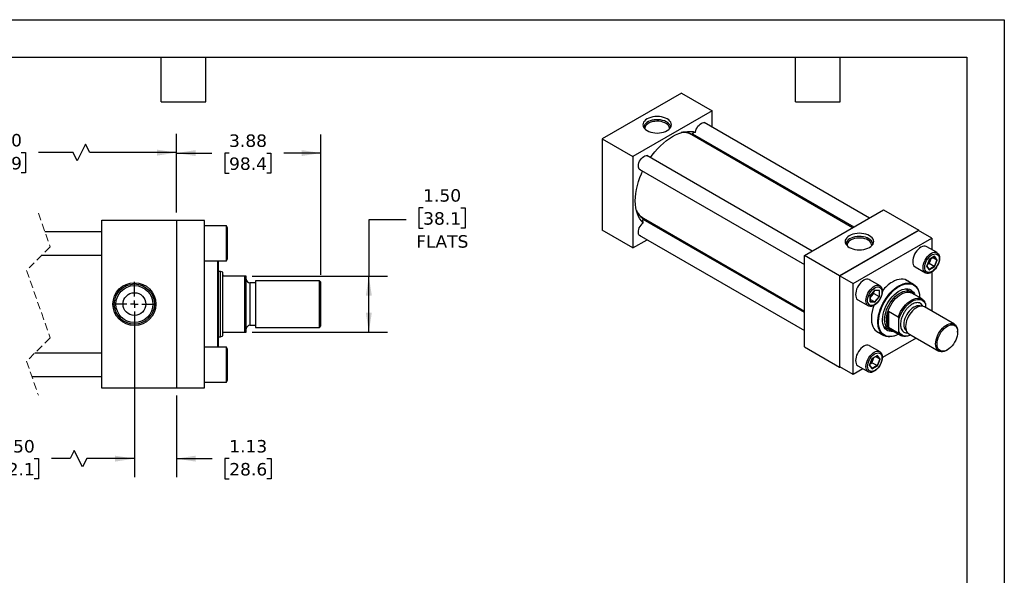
# Model space of a CAD drawing. Header units: inches. Extents: x 0 to 44, y 0 to 34.
# Tile 3 of 3: x 17.6 to 44, y 19.1 to 34. Entities that reach past the tile are written whole.
import ezdxf

# ---------------------------------------------------------------- set-up
doc = ezdxf.new("R2010")
doc.units = ezdxf.units.IN
doc.header["$LTSCALE"] = 4
doc.header["$MEASUREMENT"] = 0
for name, pattern in [('SLD-Center', [0.75, 0.6, -0.05, 0.05, -0.05]), ('SLD-Dashed', [0.075, 0.05, -0.025]), ('SLD-Solid', [0])]:
    doc.linetypes.add(name, pattern=pattern)
doc.layers.add('CENTER', color=40, linetype='SLD-Center')
doc.layers.add('DIMENSIONS', color=140, linetype='SLD-Solid', lineweight=25)
doc.layers.add('TEXT', color=140, linetype='SLD-Solid', lineweight=25)
doc.styles.add('SLDTEXTSTYLE0', font='VERDANA.TTF')
doc.dimstyles.new('SLDDIMSTYLE0', dxfattribs={"dimtxt": 0.339844, "dimasz": 0.52, "dimexe": 0, "dimexo": 0.0625, "dimgap": 0.084961, "dimtad": 0, "dimtih": 1, "dimtoh": 1, "dimrnd": 1e-09, "dimzin": 12, "dimdsep": 46, "dimtxsty": 'SLDTEXTSTYLE0', "dimsah": 1, "dimcen": 0.09, "dimadec": 0, "dimazin": 3, "dimtfac": 1, "dimtofl": 0, "dimtmove": 0, "dimatfit": 3, "dimfxl": 0, "dimfrac": 2, "dimtolj": 1, "dimtzin": 12, "dimarcsym": 0})
doc.dimstyles.new('SLDDIMSTYLE1', dxfattribs={"dimtxt": 0.339844, "dimasz": 0.52, "dimexe": 0, "dimexo": 0.0625, "dimgap": 0.084961, "dimtad": 0, "dimtih": 1, "dimtoh": 1, "dimrnd": 1e-09, "dimzin": 12, "dimdsep": 46, "dimtxsty": 'SLDTEXTSTYLE0', "dimsah": 1, "dimcen": 0.09, "dimadec": 0, "dimazin": 3, "dimtfac": 1, "dimtmove": 0, "dimatfit": 0, "dimfxl": 0, "dimfrac": 2, "dimtolj": 1, "dimtzin": 12, "dimarcsym": 0})
doc.dimstyles.new('SLDDIMSTYLE3', dxfattribs={"dimtxt": 0.339844, "dimasz": 0.52, "dimexe": 0, "dimexo": 0.0625, "dimgap": 0.084961, "dimtad": 0, "dimtih": 1, "dimtoh": 1, "dimrnd": 1e-09, "dimzin": 4, "dimdsep": 46, "dimtxsty": 'SLDTEXTSTYLE0', "dimsah": 1, "dimcen": 0.09, "dimadec": 0, "dimazin": 1, "dimtfac": 1, "dimtofl": 0, "dimtmove": 0, "dimatfit": 3, "dimfxl": 0, "dimfrac": 2, "dimtolj": 1, "dimtzin": 12, "dimarcsym": 0})

# ---------------------------------------------------------------- blocks, each defined once
blk = doc.blocks.new('_D_12')
at = {"layer": 'DIMENSIONS'}
for p, q in [((13.84, 26.179), (13.84, 21.737)), ((20.683, 26.179), (20.683, 21.737)), ((19.073, 22.459), (18.962, 22.237)), ((19.296, 22.014), (19.073, 22.459)), ((13.84, 22.237), (16.243, 22.237)), ((16.704, 22.237), (16.59, 22.237)), ((16.59, 22.237), (16.59, 21.696)), ((17.997, 22.237), (18.111, 22.237)), ((18.111, 22.237), (18.111, 21.696)), ((18.962, 22.237), (18.457, 22.237)), ((19.407, 22.237), (19.296, 22.014)), ((20.683, 22.237), (19.407, 22.237)), ((16.59, 21.696), (16.704, 21.696)), ((18.111, 21.696), (17.997, 21.696))]:
    blk.add_line(p, q, dxfattribs=at)
for points in [[(13.84, 22.237), (14.36, 22.157), (14.36, 22.317)], [(20.683, 22.237), (20.163, 22.317), (20.163, 22.157)]]:
    blk.add_solid(points, dxfattribs=at)
at = {"layer": 'DIMENSIONS', "char_height": 0.3333, "attachment_point": 1, "style": 'SLDTEXTSTYLE0'}
for s, insert in [('11.50', (16.704, 22.736)), ('292.1', (16.704, 22.12))]:
    blk.add_mtext(s, dxfattribs=dict(at, insert=insert))
blk = doc.blocks.new('_D_13')
at = {"layer": 'DIMENSIONS'}
for p, q in [((20.683, 26.179), (20.683, 21.737)), ((21.808, 23.929), (21.808, 21.737)), ((20.683, 22.237), (19.683, 22.237)), ((21.808, 22.237), (22.765, 22.237)), ((23.225, 22.237), (23.111, 22.237)), ((23.111, 22.237), (23.111, 21.696)), ((24.235, 22.237), (24.349, 22.237)), ((24.349, 22.237), (24.349, 21.696)), ((23.111, 21.696), (23.225, 21.696)), ((24.349, 21.696), (24.235, 21.696))]:
    blk.add_line(p, q, dxfattribs=at)
for points in [[(20.683, 22.237), (20.163, 22.317), (20.163, 22.157)], [(21.808, 22.237), (22.328, 22.157), (22.328, 22.317)]]:
    blk.add_solid(points, dxfattribs=at)
at = {"layer": 'DIMENSIONS', "char_height": 0.3333, "attachment_point": 1, "style": 'SLDTEXTSTYLE0'}
for s, insert in [('1.13', (23.225, 22.736)), ('28.6', (23.225, 22.12))]:
    blk.add_mtext(s, dxfattribs=dict(at, insert=insert))
blk = doc.blocks.new('_D_14')
at = {"layer": 'DIMENSIONS'}
for p, q in [((12.965, 28.829), (12.965, 30.938)), ((21.808, 28.829), (21.808, 30.938)), ((19.375, 30.661), (19.153, 30.216)), ((19.486, 30.438), (19.375, 30.661)), ((12.965, 30.438), (15.899, 30.438)), ((16.36, 30.438), (16.246, 30.438)), ((16.246, 30.438), (16.246, 29.898)), ((17.652, 30.438), (17.767, 30.438)), ((17.767, 30.438), (17.767, 29.898)), ((19.042, 30.438), (18.113, 30.438)), ((19.153, 30.216), (19.042, 30.438)), ((21.808, 30.438), (19.486, 30.438)), ((16.246, 29.898), (16.36, 29.898)), ((17.767, 29.898), (17.652, 29.898))]:
    blk.add_line(p, q, dxfattribs=at)
for points in [[(12.965, 30.438), (13.485, 30.358), (13.485, 30.518)], [(21.808, 30.438), (21.288, 30.518), (21.288, 30.358)]]:
    blk.add_solid(points, dxfattribs=at)
at = {"layer": 'DIMENSIONS', "char_height": 0.3333, "attachment_point": 1, "style": 'SLDTEXTSTYLE0'}
for s, insert in [('13.50', (16.36, 30.938)), ('342.9', (16.36, 30.322))]:
    blk.add_mtext(s, dxfattribs=dict(at, insert=insert))
blk = doc.blocks.new('_D_15')
at = {"layer": 'DIMENSIONS'}
for p, q in [((21.808, 28.829), (21.808, 30.926)), ((25.683, 27.164), (25.683, 30.926)), ((21.808, 30.426), (22.76, 30.426)), ((23.22, 30.426), (23.106, 30.426)), ((23.106, 30.426), (23.106, 29.885)), ((24.23, 30.426), (24.344, 30.426)), ((24.344, 30.426), (24.344, 29.885)), ((25.683, 30.426), (24.691, 30.426)), ((23.106, 29.885), (23.22, 29.885)), ((24.344, 29.885), (24.23, 29.885))]:
    blk.add_line(p, q, dxfattribs=at)
for points in [[(21.808, 30.426), (22.328, 30.346), (22.328, 30.506)], [(25.683, 30.426), (25.163, 30.506), (25.163, 30.346)]]:
    blk.add_solid(points, dxfattribs=at)
at = {"layer": 'DIMENSIONS', "char_height": 0.3333, "attachment_point": 1, "style": 'SLDTEXTSTYLE0'}
for s, insert in [('3.88', (23.22, 30.925)), ('98.4', (23.22, 30.309))]:
    blk.add_mtext(s, dxfattribs=dict(at, insert=insert))
blk = doc.blocks.new('_D_16')
at = {"layer": 'DIMENSIONS'}
for p, q in [((28.423, 28.958), (28.309, 28.958)), ((28.309, 28.958), (28.309, 28.418)), ((29.433, 28.958), (29.547, 28.958)), ((29.547, 28.958), (29.547, 28.418)), ((27.967, 28.64), (26.967, 28.64)), ((26.967, 28.64), (26.967, 27.129)), ((28.309, 28.418), (28.423, 28.418)), ((29.547, 28.418), (29.433, 28.418)), ((23.843, 27.129), (27.467, 27.129)), ((26.967, 25.629), (26.967, 27.129)), ((23.843, 25.629), (27.467, 25.629))]:
    blk.add_line(p, q, dxfattribs=at)
for points in [[(26.967, 27.129), (26.887, 26.609), (27.047, 26.609)], [(26.967, 25.629), (27.047, 26.149), (26.887, 26.149)]]:
    blk.add_solid(points, dxfattribs=at)
at = {"layer": 'DIMENSIONS', "char_height": 0.3333, "attachment_point": 1, "style": 'SLDTEXTSTYLE0'}
for s, insert in [('1.50', (28.423, 29.458)), ('38.1', (28.423, 28.841)), ('FLATS', (28.236, 28.225))]:
    blk.add_mtext(s, dxfattribs=dict(at, insert=insert))
blk = doc.blocks.new('SW_CENTERMARKSYMBOL_5')
at = {"layer": 'CENTER', "color": 0}
for p, q in [((0, 0.2), (0, 0.595)), ((-0.2, 0), (-0.595, 0)), ((0, 0), (-0.1, 0)), ((0, 0), (0, 0.1)), ((0, 0), (0, -0.1)), ((0, 0), (0.1, 0)), ((0.2, 0), (0.595, 0)), ((0, -0.2), (0, -0.595))]:
    blk.add_line(p, q, dxfattribs=at)

msp = doc.modelspace()

# ---------------------------------------------------------------- linework, layer by layer
at = {"color": 7, "linetype": 'SLD-Solid'}
for p, q in [((0, 34), (44, 34)), ((44, 34), (44, 0))]:
    msp.add_line(p, q, dxfattribs=at)
for p, q in [((35.344, 32.035), (33.222, 30.81)), ((35.344, 32.035), (36.169, 31.558)), ((36.169, 31.558), (34.047, 30.334)), ((36.169, 31.118), (36.169, 31.558)), ((40.384, 28.685), (35.955, 31.242)), ((39.935, 28.426), (35.621, 30.916)), ((35.643, 30.941), (39.967, 28.445)), ((33.222, 30.81), (34.047, 30.334)), ((33.222, 30.81), (33.222, 28.36)), ((36.169, 30.6), (36.169, 30.637)), ((38.852, 27.801), (34.423, 30.357)), ((34.047, 30.334), (34.047, 27.884)), ((34.215, 29.996), (38.643, 27.44)), ((38.643, 27.68), (40.765, 28.905)), ((40.765, 28.905), (41.708, 28.361)), ((19.808, 24.129), (19.808, 28.629)), ((19.808, 28.629), (21.808, 28.629)), ((21.808, 28.629), (21.808, 24.129)), ((22.558, 28.619), (21.808, 28.619)), ((22.558, 24.139), (22.558, 28.619)), ((38.643, 26.152), (34.32, 28.648)), ((34.33, 28.679), (38.643, 26.189)), ((19.808, 28.317), (18.283, 28.317)), ((23.148, 28.473), (22.558, 28.473)), ((23.183, 28.413), (23.148, 28.473)), ((23.148, 27.535), (23.148, 28.473)), ((23.183, 27.595), (23.183, 28.413)), ((34.047, 27.884), (33.222, 28.36)), ((34.845, 28.345), (34.877, 28.363)), ((41.708, 28.361), (39.586, 27.136)), ((39.591, 27.133), (41.703, 28.353)), ((42.056, 28.149), (41.703, 28.353)), ((41.708, 28.35), (41.708, 28.361)), ((34.047, 27.884), (34.428, 28.104)), ((34.215, 28.227), (38.643, 25.671)), ((39.945, 26.929), (42.056, 28.149)), ((42.056, 28.149), (42.056, 27.84)), ((42.201, 27.757), (41.923, 27.917)), ((18.202, 27.692), (19.808, 27.692)), ((22.558, 27.535), (23.148, 27.535)), ((22.92, 25.223), (22.92, 27.535)), ((22.94, 26.379), (22.94, 27.535)), ((23.148, 27.535), (23.183, 27.595)), ((39.586, 27.136), (38.643, 27.68)), ((38.643, 25.231), (38.643, 27.68)), ((41.99, 27.577), (41.92, 27.395)), ((41.922, 27.397), (41.991, 27.575)), ((41.937, 27.436), (41.984, 27.463)), ((41.984, 27.463), (42.018, 27.551)), ((42.124, 27.382), (41.984, 27.463)), ((42.132, 27.659), (41.99, 27.577)), ((41.991, 27.575), (42.129, 27.655)), ((42.018, 27.551), (42.039, 27.603)), ((42.192, 27.558), (42.077, 27.625)), ((42.192, 27.558), (42.124, 27.382)), ((42.126, 27.653), (42.192, 27.558)), ((42.203, 27.558), (42.132, 27.659)), ((42.132, 27.376), (42.203, 27.558)), ((22.994, 27.254), (22.94, 27.254)), ((23.058, 27.231), (22.994, 27.254)), ((22.994, 25.504), (22.994, 27.254)), ((23.058, 27.16), (23.058, 27.231)), ((41.61, 27.376), (41.888, 27.215)), ((41.92, 27.395), (41.99, 27.294)), ((41.99, 27.302), (41.922, 27.398)), ((42.124, 27.382), (41.989, 27.304)), ((41.99, 27.294), (42.132, 27.376)), ((42.056, 27.237), (42.056, 26.191)), ((23.058, 25.598), (23.058, 27.16)), ((23.643, 27.129), (23.089, 27.129)), ((23.643, 25.629), (23.643, 27.129)), ((23.683, 27.129), (23.643, 27.129)), ((23.683, 25.629), (23.683, 27.129)), ((23.933, 26.949), (23.778, 26.949)), ((23.778, 26.949), (23.778, 25.81)), ((25.643, 27.004), (23.933, 27.004)), ((23.933, 27.004), (23.933, 25.754)), ((25.683, 26.964), (25.643, 27.004)), ((25.643, 25.754), (25.643, 27.004)), ((25.683, 26.379), (25.683, 26.964)), ((39.586, 27.136), (39.586, 24.687)), ((39.591, 24.695), (39.591, 27.133)), ((39.591, 27.133), (39.945, 26.929)), ((39.945, 24.491), (39.945, 26.929)), ((40.669, 26.872), (40.391, 27.033)), ((41.567, 26.906), (41.35, 27.031)), ((40.529, 26.755), (40.406, 26.603)), ((40.408, 26.603), (40.528, 26.752)), ((40.443, 26.592), (40.502, 26.665)), ((40.502, 26.665), (40.502, 26.72)), ((40.502, 26.665), (40.642, 26.584)), ((40.527, 26.751), (40.644, 26.741)), ((40.652, 26.744), (40.529, 26.755)), ((40.642, 26.741), (40.642, 26.584)), ((40.652, 26.581), (40.652, 26.744)), ((41.497, 26.706), (41.355, 26.788)), ((41.796, 26.516), (41.52, 26.675)), ((40.078, 26.491), (40.356, 26.331)), ((40.406, 26.603), (40.406, 26.439)), ((40.406, 26.439), (40.529, 26.428)), ((40.408, 26.444), (40.408, 26.603)), ((40.408, 26.548), (40.443, 26.592)), ((40.524, 26.437), (40.408, 26.504)), ((40.524, 26.437), (40.408, 26.448)), ((40.642, 26.584), (40.524, 26.437)), ((40.529, 26.428), (40.652, 26.581)), ((22.94, 25.223), (22.94, 26.379)), ((25.683, 25.794), (25.683, 26.379)), ((40.868, 25.786), (40.868, 26.155)), ((40.897, 26.19), (41.158, 26.04)), ((40.897, 26.19), (40.897, 25.751)), ((42.663, 25.841), (41.857, 26.306)), ((41.884, 26.386), (41.884, 26.29)), ((41.177, 25.641), (41.177, 25.978)), ((23.089, 25.629), (23.643, 25.629)), ((23.643, 25.629), (23.683, 25.629)), ((23.778, 25.81), (23.933, 25.81)), ((23.933, 25.754), (25.643, 25.754)), ((25.643, 25.754), (25.683, 25.794)), ((40.559, 25.661), (40.775, 25.536)), ((40.772, 25.778), (40.914, 25.696)), ((41.158, 25.601), (40.897, 25.751)), ((40.952, 25.692), (41.228, 25.533)), ((42.749, 25.628), (42.749, 25.65)), ((22.94, 25.504), (22.994, 25.504)), ((22.994, 25.504), (23.058, 25.528)), ((23.058, 25.528), (23.058, 25.598)), ((41.64, 25.469), (40.733, 24.946)), ((41.44, 25.584), (42.247, 25.119)), ((23.148, 25.223), (22.558, 25.223)), ((23.183, 25.163), (23.148, 25.223)), ((23.148, 24.285), (23.148, 25.223)), ((23.183, 24.754), (23.183, 25.163)), ((38.643, 25.231), (39.586, 24.687)), ((40.669, 25.103), (40.391, 25.264)), ((42.455, 25.14), (42.474, 25.151)), ((19.808, 25.067), (18.015, 25.067)), ((40.458, 24.923), (40.388, 24.741)), ((40.39, 24.743), (40.459, 24.922)), ((40.405, 24.782), (40.452, 24.809)), ((40.452, 24.809), (40.486, 24.897)), ((40.592, 24.729), (40.452, 24.809)), ((40.6, 25.005), (40.458, 24.923)), ((40.459, 24.921), (40.597, 25.001)), ((40.486, 24.897), (40.507, 24.949)), ((40.66, 24.904), (40.544, 24.971)), ((40.66, 24.904), (40.592, 24.729)), ((40.593, 24.999), (40.66, 24.904)), ((40.671, 24.904), (40.6, 25.005)), ((40.6, 24.722), (40.671, 24.904)), ((23.183, 24.345), (23.183, 24.754)), ((39.586, 24.687), (39.596, 24.692)), ((39.945, 24.491), (39.591, 24.695)), ((40.212, 24.645), (39.945, 24.491)), ((40.078, 24.722), (40.356, 24.561)), ((40.388, 24.741), (40.458, 24.64)), ((40.458, 24.649), (40.39, 24.745)), ((40.592, 24.729), (40.457, 24.65)), ((40.458, 24.64), (40.6, 24.722)), ((17.934, 24.442), (19.808, 24.442)), ((22.558, 24.285), (23.148, 24.285)), ((23.148, 24.285), (23.183, 24.345)), ((21.808, 24.129), (19.808, 24.129)), ((21.808, 24.139), (22.558, 24.139))]:
    msp.add_line(p, q)
at = {"color": 7, "linetype": 'SLD-Dashed', "lineweight": 18}
for p, q in [((18.109, 28.817), (18.424, 27.913)), ((18.424, 27.913), (17.794, 27.283)), ((17.794, 27.283), (18.424, 25.475)), ((18.424, 25.475), (17.794, 24.845)), ((17.794, 24.845), (18.109, 23.942))]:
    msp.add_line(p, q, dxfattribs=at)
at = {"flags": 128}
for points in [[(34.966, 31.028), (35.005, 31.054), (35.036, 31.084), (35.059, 31.116), (35.073, 31.15), (35.078, 31.184), (35.073, 31.219), (35.059, 31.252), (35.036, 31.284), (35.005, 31.314), (34.966, 31.34), (34.92, 31.363), (34.869, 31.381), (34.814, 31.394), (34.755, 31.402), (34.696, 31.405), (34.636, 31.402), (34.577, 31.394), (34.522, 31.381), (34.471, 31.363), (34.425, 31.34), (34.386, 31.314), (34.355, 31.284), (34.332, 31.252), (34.318, 31.219), (34.313, 31.184), (34.318, 31.15), (34.332, 31.116), (34.355, 31.084), (34.386, 31.054), (34.425, 31.028), (34.471, 31.005), (34.522, 30.987), (34.577, 30.974), (34.636, 30.966), (34.696, 30.963), (34.755, 30.966), (34.814, 30.974), (34.869, 30.987), (34.92, 31.005), (34.966, 31.028)], [(35.055, 31.108), (35.055, 31.118), (35.049, 31.151), (35.034, 31.183), (35.01, 31.213), (34.978, 31.241), (34.939, 31.266), (34.894, 31.286), (34.843, 31.303), (34.789, 31.314), (34.732, 31.32), (34.674, 31.321), (34.617, 31.316), (34.561, 31.306), (34.51, 31.291), (34.463, 31.271), (34.422, 31.248), (34.388, 31.221), (34.362, 31.191), (34.345, 31.159), (34.337, 31.126), (34.336, 31.108)], [(35.024, 31.071), (35.025, 31.101), (35.017, 31.133), (34.999, 31.164), (34.973, 31.193), (34.939, 31.218), (34.897, 31.24), (34.85, 31.258), (34.799, 31.27), (34.744, 31.278), (34.689, 31.28), (34.633, 31.276), (34.579, 31.268), (34.529, 31.254), (34.483, 31.235), (34.443, 31.212), (34.411, 31.186), (34.387, 31.157), (34.372, 31.126), (34.366, 31.093), (34.367, 31.071)], [(35.724, 30.983), (35.732, 31.023), (35.745, 31.065), (35.765, 31.105), (35.789, 31.143), (35.817, 31.177), (35.848, 31.205), (35.88, 31.226), (35.912, 31.238), (35.942, 31.243), (35.969, 31.238), (35.991, 31.225), (36.001, 31.215)], [(34.514, 30.305), (34.559, 30.366), (34.63, 30.457), (34.705, 30.542), (34.782, 30.622), (34.861, 30.695), (34.943, 30.762), (35.025, 30.821), (35.108, 30.873), (35.191, 30.917), (35.273, 30.953), (35.355, 30.98), (35.434, 30.998), (35.511, 31.008), (35.586, 31.008), (35.657, 31), (35.724, 30.983)], [(36.014, 30.727), (36.021, 30.714), (36.038, 30.676)], [(34.261, 29.97), (34.238, 29.977), (34.217, 29.994), (34.202, 30.018), (34.193, 30.048), (34.191, 30.084), (34.196, 30.123), (34.207, 30.164), (34.225, 30.205), (34.247, 30.244), (34.274, 30.28), (34.304, 30.31), (34.336, 30.334), (34.368, 30.35), (34.399, 30.358), (34.427, 30.357), (34.451, 30.347), (34.469, 30.331)], [(34.323, 28.557), (34.275, 28.606), (34.232, 28.664), (34.196, 28.729), (34.165, 28.8), (34.141, 28.878), (34.124, 28.962), (34.114, 29.051), (34.11, 29.145), (34.114, 29.243), (34.124, 29.344), (34.141, 29.448), (34.165, 29.553), (34.196, 29.66), (34.232, 29.767), (34.275, 29.874), (34.306, 29.944)], [(34.261, 28.201), (34.247, 28.204), (34.225, 28.217), (34.207, 28.238), (34.196, 28.266), (34.191, 28.3), (34.193, 28.338), (34.202, 28.379), (34.217, 28.42), (34.238, 28.46), (34.263, 28.498), (34.292, 28.53), (34.323, 28.557)], [(34.746, 28.439), (34.705, 28.435), (34.69, 28.434)], [(40.387, 28.211), (40.341, 28.233), (40.29, 28.251), (40.235, 28.265), (40.176, 28.273), (40.117, 28.276), (40.057, 28.273), (39.998, 28.265), (39.943, 28.251), (39.892, 28.233), (39.846, 28.211), (39.807, 28.184), (39.776, 28.155), (39.753, 28.123), (39.739, 28.089), (39.734, 28.055), (39.739, 28.02), (39.753, 27.986), (39.776, 27.954), (39.807, 27.925), (39.846, 27.898), (39.892, 27.876), (39.943, 27.858), (39.998, 27.845), (40.057, 27.836), (40.117, 27.834), (40.176, 27.836), (40.235, 27.845), (40.29, 27.858), (40.341, 27.876), (40.387, 27.898), (40.426, 27.925), (40.458, 27.954), (40.481, 27.986), (40.495, 28.02), (40.499, 28.055), (40.495, 28.089), (40.481, 28.123), (40.458, 28.155), (40.426, 28.184), (40.387, 28.211)], [(40.371, 28.131), (40.327, 28.152), (40.277, 28.17), (40.224, 28.182), (40.167, 28.189), (40.109, 28.191), (40.052, 28.188), (39.996, 28.179), (39.943, 28.166), (39.895, 28.147), (39.852, 28.125), (39.817, 28.098), (39.789, 28.069), (39.769, 28.038), (39.759, 28.005), (39.757, 27.979)], [(40.35, 28.095), (40.307, 28.115), (40.259, 28.132), (40.206, 28.143), (40.152, 28.149), (40.096, 28.15), (40.04, 28.145), (39.987, 28.135), (39.938, 28.12), (39.893, 28.1), (39.855, 28.076), (39.825, 28.049), (39.803, 28.019), (39.79, 27.988), (39.787, 27.956), (39.788, 27.941)], [(40.445, 27.941), (40.446, 27.948), (40.445, 27.98), (40.434, 28.012), (40.414, 28.042), (40.386, 28.07), (40.35, 28.095)], [(40.476, 27.979), (40.476, 27.98), (40.472, 28.013), (40.46, 28.046), (40.438, 28.077), (40.408, 28.105), (40.371, 28.131)], [(41.923, 27.917), (41.909, 27.924), (41.877, 27.931), (41.842, 27.93), (41.805, 27.92), (41.766, 27.902), (41.728, 27.876), (41.691, 27.843), (41.656, 27.804), (41.624, 27.76), (41.597, 27.713), (41.575, 27.664), (41.559, 27.614), (41.549, 27.565), (41.545, 27.519)], [(41.824, 27.358), (41.827, 27.404), (41.837, 27.453), (41.853, 27.503), (41.875, 27.552), (41.903, 27.599), (41.934, 27.643), (41.969, 27.682), (42.006, 27.715), (42.045, 27.741), (42.083, 27.759), (42.12, 27.769), (42.155, 27.771), (42.187, 27.763), (42.214, 27.748), (42.236, 27.724), (42.253, 27.693), (42.263, 27.656), (42.266, 27.613), (42.263, 27.567), (42.253, 27.518), (42.236, 27.469), (42.214, 27.419), (42.187, 27.372), (42.155, 27.328), (42.12, 27.289), (42.083, 27.256), (42.045, 27.23), (42.006, 27.212), (41.969, 27.202), (41.934, 27.201), (41.903, 27.208), (41.875, 27.224), (41.853, 27.248), (41.837, 27.278), (41.827, 27.316), (41.824, 27.358)], [(42.254, 27.588), (42.251, 27.545), (42.241, 27.5), (42.225, 27.454), (42.204, 27.409), (42.177, 27.366), (42.147, 27.327), (42.114, 27.293), (42.079, 27.265), (42.043, 27.244), (42.008, 27.232), (41.975, 27.227), (41.945, 27.232), (41.919, 27.244), (41.897, 27.264), (41.881, 27.292), (41.872, 27.326), (41.868, 27.365), (41.872, 27.408), (41.881, 27.453), (41.897, 27.499), (41.919, 27.544), (41.945, 27.587), (41.975, 27.626), (42.008, 27.66), (42.043, 27.688), (42.079, 27.708), (42.114, 27.721), (42.147, 27.725), (42.177, 27.721), (42.204, 27.709), (42.225, 27.688), (42.241, 27.661), (42.251, 27.627), (42.254, 27.588)], [(40.391, 27.033), (40.377, 27.04), (40.345, 27.047), (40.31, 27.046), (40.273, 27.036), (40.234, 27.017), (40.196, 26.991), (40.159, 26.958), (40.124, 26.919), (40.092, 26.875), (40.065, 26.828), (40.043, 26.779), (40.027, 26.729), (40.017, 26.681), (40.013, 26.634), (40.017, 26.592), (40.027, 26.555), (40.043, 26.524), (40.065, 26.5), (40.078, 26.491)], [(41.163, 25.57), (41.111, 25.544), (41.051, 25.521), (40.992, 25.506), (40.936, 25.499), (40.883, 25.501), (40.832, 25.511), (40.786, 25.53), (40.745, 25.557), (40.708, 25.591), (40.677, 25.633), (40.651, 25.682), (40.632, 25.737), (40.619, 25.798), (40.612, 25.864), (40.612, 25.933), (40.619, 26.007), (40.632, 26.083), (40.651, 26.16), (40.677, 26.238), (40.708, 26.316), (40.745, 26.393), (40.786, 26.468), (40.832, 26.54), (40.883, 26.608), (40.936, 26.672), (40.992, 26.73), (41.051, 26.783), (41.111, 26.829), (41.171, 26.867), (41.232, 26.898), (41.291, 26.922), (41.35, 26.937), (41.406, 26.943), (41.46, 26.941), (41.51, 26.931), (41.556, 26.912), (41.598, 26.886), (41.634, 26.851), (41.665, 26.809), (41.691, 26.76), (41.71, 26.705), (41.723, 26.644), (41.73, 26.579), (41.731, 26.554)], [(41.442, 26.978), (41.43, 26.989), (41.388, 27.015), (41.341, 27.034), (41.291, 27.045), (41.237, 27.047), (41.18, 27.04), (41.122, 27.025), (41.061, 27.001), (41, 26.97)], [(41.181, 26.851), (41.241, 26.882), (41.301, 26.905), (41.359, 26.92), (41.415, 26.926), (41.469, 26.923), (41.518, 26.912), (41.564, 26.892), (41.605, 26.865), (41.641, 26.829), (41.671, 26.786), (41.696, 26.736), (41.714, 26.679), (41.725, 26.617), (41.73, 26.554)], [(40.513, 26.346), (40.474, 26.328), (40.437, 26.318), (40.402, 26.316), (40.371, 26.324), (40.343, 26.339), (40.321, 26.363), (40.305, 26.394), (40.295, 26.431), (40.292, 26.474), (40.295, 26.52), (40.305, 26.569), (40.321, 26.618), (40.343, 26.668), (40.371, 26.715), (40.402, 26.759), (40.437, 26.798), (40.474, 26.831), (40.513, 26.857), (40.551, 26.875), (40.588, 26.885), (40.623, 26.886), (40.655, 26.879), (40.682, 26.863), (40.704, 26.839), (40.72, 26.809), (40.73, 26.771), (40.734, 26.729), (40.73, 26.683), (40.72, 26.634), (40.704, 26.584), (40.682, 26.535), (40.655, 26.488), (40.623, 26.444), (40.588, 26.405), (40.551, 26.372), (40.513, 26.346)], [(40.529, 26.815), (40.564, 26.831), (40.599, 26.84), (40.631, 26.84), (40.659, 26.831), (40.683, 26.815), (40.702, 26.791), (40.714, 26.76), (40.721, 26.723), (40.721, 26.682), (40.714, 26.638), (40.702, 26.592), (40.683, 26.547), (40.659, 26.502), (40.631, 26.461), (40.599, 26.424), (40.564, 26.393), (40.529, 26.369), (40.494, 26.353), (40.459, 26.344), (40.428, 26.344), (40.399, 26.352), (40.375, 26.369), (40.356, 26.393), (40.344, 26.424), (40.337, 26.46), (40.337, 26.502), (40.344, 26.546), (40.356, 26.591), (40.375, 26.637), (40.399, 26.681), (40.428, 26.723), (40.459, 26.759), (40.494, 26.79), (40.529, 26.815)], [(41.163, 25.57), (41.15, 25.564), (41.09, 25.537), (41.031, 25.518), (40.974, 25.508), (40.919, 25.506), (40.867, 25.513), (40.819, 25.528), (40.776, 25.552), (40.737, 25.584), (40.704, 25.623), (40.677, 25.67), (40.655, 25.723), (40.641, 25.782), (40.632, 25.847), (40.631, 25.916), (40.636, 25.988), (40.647, 26.064), (40.665, 26.141), (40.69, 26.219), (40.72, 26.297), (40.756, 26.374), (40.797, 26.45), (40.843, 26.522), (40.892, 26.591), (40.946, 26.655), (41.002, 26.713), (41.06, 26.766), (41.12, 26.812), (41.181, 26.851)], [(41.031, 25.646), (41.02, 25.645), (40.97, 25.642), (40.924, 25.649), (40.881, 25.664), (40.843, 25.687), (40.81, 25.718), (40.783, 25.757), (40.761, 25.803), (40.747, 25.855), (40.738, 25.913), (40.736, 25.975), (40.741, 26.041), (40.753, 26.109), (40.771, 26.179), (40.796, 26.25), (40.826, 26.32), (40.862, 26.389), (40.902, 26.455), (40.947, 26.517), (40.995, 26.575), (41.046, 26.627), (41.099, 26.673), (41.153, 26.712), (41.208, 26.744), (41.262, 26.767), (41.315, 26.782), (41.366, 26.789), (41.414, 26.787), (41.459, 26.776), (41.499, 26.757), (41.535, 26.729), (41.565, 26.694), (41.59, 26.652), (41.599, 26.629)], [(40.793, 25.963), (40.797, 26.024), (40.806, 26.089), (40.822, 26.155), (40.844, 26.222), (40.872, 26.288), (40.905, 26.353), (40.943, 26.416), (40.985, 26.476), (41.03, 26.531), (41.078, 26.58), (41.129, 26.624), (41.18, 26.661), (41.232, 26.691), (41.283, 26.714), (41.333, 26.728), (41.381, 26.733), (41.427, 26.731), (41.469, 26.72), (41.507, 26.701), (41.54, 26.674), (41.557, 26.654)], [(40.868, 26.155), (40.892, 26.222), (40.921, 26.288), (40.956, 26.353), (40.995, 26.414), (41.038, 26.472), (41.085, 26.525), (41.134, 26.572), (41.185, 26.613), (41.236, 26.647), (41.288, 26.673), (41.339, 26.691), (41.388, 26.7), (41.434, 26.701), (41.478, 26.693), (41.517, 26.677), (41.52, 26.675)], [(41.532, 26.681), (41.523, 26.721), (41.522, 26.724)], [(41.158, 26.04), (41.187, 26.109), (41.222, 26.177), (41.262, 26.242), (41.306, 26.303), (41.354, 26.359), (41.405, 26.409), (41.458, 26.452), (41.512, 26.488), (41.566, 26.515), (41.619, 26.533), (41.67, 26.542), (41.718, 26.541), (41.762, 26.531), (41.802, 26.512), (41.837, 26.484), (41.866, 26.448)], [(41.177, 25.978), (41.199, 26.043), (41.227, 26.107), (41.26, 26.169), (41.298, 26.229), (41.339, 26.285), (41.384, 26.337), (41.432, 26.383), (41.481, 26.422), (41.531, 26.455), (41.581, 26.48), (41.63, 26.497), (41.677, 26.506), (41.722, 26.506), (41.764, 26.498), (41.802, 26.482), (41.835, 26.457), (41.862, 26.425), (41.884, 26.386)], [(40.504, 26.341), (40.503, 26.337), (40.477, 26.258), (40.458, 26.18), (40.445, 26.104), (40.438, 26.03), (40.438, 25.96), (40.445, 25.893), (40.458, 25.832), (40.477, 25.777), (40.503, 25.728), (40.534, 25.685), (40.571, 25.651), (40.613, 25.624), (40.651, 25.608)], [(41.751, 26.323), (41.733, 26.329), (41.698, 26.334), (41.659, 26.33), (41.618, 26.318), (41.576, 26.298), (41.534, 26.269), (41.493, 26.234), (41.454, 26.193), (41.418, 26.147), (41.386, 26.097), (41.358, 26.044), (41.336, 25.99), (41.32, 25.936), (41.311, 25.883), (41.307, 25.833)], [(41.857, 26.306), (41.832, 26.317), (41.796, 26.325), (41.756, 26.324), (41.714, 26.315), (41.671, 26.297), (41.627, 26.272), (41.583, 26.239), (41.541, 26.2), (41.501, 26.155), (41.465, 26.105), (41.433, 26.052), (41.405, 25.996), (41.383, 25.94), (41.367, 25.883), (41.357, 25.828), (41.354, 25.775)], [(40.989, 25.671), (40.985, 25.671), (40.943, 25.682), (40.905, 25.701), (40.872, 25.728), (40.844, 25.763), (40.822, 25.804), (40.806, 25.852), (40.797, 25.905), (40.793, 25.963)], [(40.911, 25.665), (40.928, 25.67), (40.953, 25.679)], [(41.497, 25.552), (41.458, 25.534), (41.405, 25.516), (41.354, 25.507), (41.306, 25.507), (41.262, 25.517), (41.222, 25.536), (41.187, 25.564), (41.158, 25.601)], [(41.495, 25.553), (41.481, 25.547), (41.432, 25.529), (41.384, 25.521), (41.339, 25.52), (41.298, 25.529), (41.26, 25.545), (41.227, 25.569), (41.199, 25.601), (41.177, 25.641)], [(41.354, 25.775), (41.357, 25.726), (41.367, 25.683), (41.383, 25.644), (41.405, 25.613), (41.433, 25.589), (41.44, 25.584)], [(42.16, 25.31), (42.164, 25.362), (42.173, 25.418), (42.189, 25.474), (42.211, 25.531), (42.239, 25.587), (42.271, 25.64), (42.308, 25.69), (42.347, 25.735), (42.389, 25.774), (42.433, 25.807), (42.477, 25.832), (42.52, 25.85), (42.562, 25.859), (42.602, 25.86), (42.639, 25.852), (42.671, 25.836), (42.698, 25.812), (42.72, 25.781), (42.736, 25.743), (42.746, 25.699), (42.749, 25.65), (42.749, 25.65)], [(42.474, 25.788), (42.517, 25.809), (42.559, 25.821), (42.599, 25.825), (42.636, 25.82), (42.669, 25.807), (42.697, 25.785), (42.719, 25.756), (42.736, 25.719), (42.746, 25.676), (42.749, 25.628), (42.746, 25.577), (42.736, 25.522), (42.719, 25.466), (42.697, 25.411), (42.669, 25.356), (42.636, 25.305), (42.599, 25.258), (42.559, 25.215), (42.517, 25.179), (42.474, 25.151), (42.431, 25.13), (42.388, 25.117), (42.349, 25.113), (42.312, 25.118), (42.279, 25.131), (42.251, 25.153), (42.228, 25.183), (42.211, 25.219), (42.201, 25.262), (42.198, 25.31), (42.201, 25.362), (42.211, 25.416), (42.228, 25.472), (42.251, 25.527), (42.279, 25.582), (42.312, 25.633), (42.349, 25.681), (42.388, 25.723), (42.431, 25.759), (42.474, 25.788)], [(40.391, 25.264), (40.377, 25.27), (40.345, 25.278), (40.31, 25.276), (40.273, 25.266), (40.234, 25.248), (40.196, 25.222), (40.159, 25.189), (40.124, 25.15), (40.092, 25.106), (40.065, 25.059), (40.043, 25.01), (40.027, 24.96), (40.017, 24.911), (40.013, 24.865), (40.017, 24.823), (40.027, 24.786), (40.043, 24.755), (40.065, 24.731), (40.078, 24.722)], [(40.734, 24.96), (40.73, 24.913), (40.72, 24.865), (40.704, 24.815), (40.682, 24.766), (40.655, 24.719), (40.623, 24.675), (40.588, 24.636), (40.551, 24.603), (40.513, 24.577), (40.474, 24.559), (40.437, 24.549), (40.402, 24.547), (40.371, 24.555), (40.343, 24.57), (40.321, 24.594), (40.305, 24.625), (40.295, 24.662), (40.292, 24.704), (40.295, 24.751), (40.305, 24.8), (40.321, 24.849), (40.343, 24.898), (40.371, 24.946), (40.402, 24.989), (40.437, 25.028), (40.474, 25.061), (40.513, 25.087), (40.551, 25.106), (40.588, 25.116), (40.623, 25.117), (40.655, 25.11), (40.682, 25.094), (40.704, 25.07), (40.72, 25.039), (40.73, 25.002), (40.734, 24.96)], [(42.455, 25.14), (42.433, 25.128), (42.389, 25.11), (42.347, 25.101), (42.308, 25.1), (42.271, 25.108), (42.239, 25.124), (42.211, 25.148), (42.189, 25.179), (42.173, 25.217), (42.164, 25.261), (42.16, 25.31)], [(40.336, 24.711), (40.34, 24.754), (40.349, 24.799), (40.365, 24.845), (40.387, 24.89), (40.413, 24.933), (40.443, 24.972), (40.476, 25.006), (40.511, 25.034), (40.547, 25.055), (40.582, 25.067), (40.615, 25.072), (40.645, 25.067), (40.672, 25.055), (40.693, 25.035), (40.709, 25.007), (40.719, 24.973), (40.722, 24.934), (40.719, 24.891), (40.709, 24.846), (40.693, 24.8), (40.672, 24.755), (40.645, 24.712), (40.615, 24.673), (40.582, 24.639), (40.547, 24.611), (40.511, 24.591), (40.476, 24.578), (40.443, 24.574), (40.413, 24.578), (40.387, 24.59), (40.365, 24.611), (40.349, 24.638), (40.34, 24.672), (40.336, 24.711)]]:
    msp.add_lwpolyline(points, dxfattribs=at)
for radius in [0.574, 0.539, 0.495, 0.305]:
    msp.add_circle((20.683, 26.379), radius)
for centre, radius, start, end in [((35.386, 30.494), 0.483, 60.8873, 95.6611), ((35.395, 30.525), 0.462, 47.8661, 91.7927), ((34.581, 29.097), 0.487, 204.4838, 238.9786), ((34.554, 29.068), 0.459, 208.0554, 252.2965), ((41.697, 27.501), 0.153, 173.4667, 235.2211), ((41.769, 27.645), 0.267, 309.3673, 339.3456), ((41.767, 27.646), 0.267, 310.4786, 349.3507), ((41.797, 27.638), 0.238, 338.493, 350.4743), ((23.778, 27.044), 0.095, 180.0004, 269.9997), ((41.536, 26.083), 1.036, 121.1463, 140.7755), ((40.235, 26.762), 0.267, 310.6564, 349.5245), ((40.233, 26.763), 0.271, 320.8931, 350.3971), ((41.322, 26.567), 0.254, 19.2756, 52.8746), ((40.257, 26.74), 0.238, 309.5322, 321.5066), ((41.359, 25.971), 0.525, 159.4237, 200.5763), ((23.778, 25.715), 0.095, 90.0003, 179.9996), ((40.948, 25.921), 0.257, 247.35, 280.5106), ((41.061, 25.874), 0.212, 204.3551, 239.1366), ((41.502, 25.814), 0.196, 174.6437, 228.5395), ((40.237, 24.991), 0.267, 309.3673, 339.3456), ((40.235, 24.993), 0.267, 310.4786, 349.3507), ((40.265, 24.984), 0.238, 338.493, 350.4743)]:
    msp.add_arc(centre, radius, start, end)
for centre, major_axis, ratio, start_param, end_param in [((41.986, 27.58), (0.00535, -0.00459), 0.218443, 0.076768, 0.708711), ((42.127, 27.661), (0.00164, 0.00744), 0.697888, 3.709727, 4.495206), ((42.198, 27.561), (0.00718, 0.00088), 0.565682, 3.786495, 5.357291), ((41.915, 27.397), (0.00718, 0.00088), 0.565682, 5.357291, 5.989234), ((41.986, 27.297), (0.00164, 0.00744), 0.697888, 4.495206, 5.715051), ((42.127, 27.378), (0.00535, -0.00459), 0.218443, 0.708711, 2.279507), ((40.524, 26.758), (-0.00283, 0.00666), 0.565758, 3.435631, 4.067595), ((40.647, 26.747), (0.00562, 0.00514), 0.697875, 3.709669, 4.92971), ((40.402, 26.606), (0.00665, -0.00234), 0.218312, 5.574505, 6.206468), ((40.402, 26.442), (0.00562, 0.00514), 0.697875, 4.92971, 5.715109), ((40.524, 26.431), (-0.00283, 0.00666), 0.565758, 4.067595, 5.638391), ((40.647, 26.584), (0.00665, -0.00234), 0.218312, 4.003708, 5.574505), ((40.454, 24.926), (0.00535, -0.00459), 0.218443, 0.076768, 0.708711), ((40.595, 25.008), (0.00164, 0.00744), 0.697888, 3.709727, 4.495206), ((40.666, 24.907), (0.00718, 0.00088), 0.565682, 3.786495, 5.357291), ((40.383, 24.744), (0.00718, 0.00088), 0.565682, 5.357291, 5.989234), ((40.454, 24.643), (0.00164, 0.00744), 0.697888, 4.495206, 5.715051), ((40.595, 24.725), (0.00535, -0.00459), 0.218443, 0.708711, 2.279507)]:
    msp.add_ellipse(centre, major_axis=major_axis, ratio=ratio, start_param=start_param, end_param=end_param)
for points, knots in [([(35.724, 30.983), (35.711, 30.98), (35.685, 30.974), (35.657, 30.963), (35.641, 30.951), (35.639, 30.94), (35.652, 30.929), (35.668, 30.921), (35.682, 30.917), (35.685, 30.916)], [0, 0, 0, 0, 0.210546, 0.420496, 0.579218, 0.739266, 0.848378, 0.957686, 1, 1, 1, 1]), ([(34.323, 28.557), (34.321, 28.566), (34.315, 28.586), (34.309, 28.614), (34.307, 28.636), (34.312, 28.649), (34.324, 28.651), (34.341, 28.641), (34.355, 28.631), (34.362, 28.624), (34.363, 28.623)], [0, 0, 0, 0, 0.148571, 0.325154, 0.501152, 0.639764, 0.779573, 0.88552, 0.991316, 1, 1, 1, 1]), ([(23.089, 27.129), (23.088, 27.129), (23.084, 27.129), (23.078, 27.131), (23.071, 27.135), (23.061, 27.144), (23.059, 27.154), (23.058, 27.16)], [0, 0, 0, 0, 0.108227, 0.228865, 0.385296, 0.614657, 1, 1, 1, 1]), ([(41.821, 26.317), (41.812, 26.333), (41.795, 26.367), (41.754, 26.4), (41.704, 26.418), (41.648, 26.419), (41.589, 26.405), (41.531, 26.377), (41.472, 26.337), (41.414, 26.284), (41.358, 26.218), (41.308, 26.142), (41.267, 26.061), (41.238, 25.979), (41.221, 25.902), (41.219, 25.855), (41.218, 25.833)], [0, 0, 0, 0, 0.069289, 0.144231, 0.219173, 0.292558, 0.363013, 0.429487, 0.495961, 0.566417, 0.639801, 0.714744, 0.789686, 0.86307, 0.933526, 1, 1, 1, 1]), ([(40.868, 26.155), (40.869, 26.159), (40.871, 26.164), (40.874, 26.172), (40.876, 26.175), (40.881, 26.183), (40.884, 26.186), (40.888, 26.189), (40.89, 26.19), (40.894, 26.191), (40.896, 26.191), (40.897, 26.19)], [0, 0, 0, 0, 0.25, 0.25, 0.5, 0.5, 0.75, 0.75, 0.875, 0.875, 1, 1, 1, 1]), ([(23.058, 25.598), (23.059, 25.604), (23.061, 25.612), (23.068, 25.622), (23.075, 25.626), (23.082, 25.628), (23.086, 25.629), (23.089, 25.629), (23.089, 25.629)], [0, 0, 0, 0, 0.365316, 0.508005, 0.732257, 0.843672, 0.970966, 1, 1, 1, 1]), ([(40.897, 25.751), (40.896, 25.752), (40.894, 25.754), (40.89, 25.757), (40.888, 25.758), (40.884, 25.763), (40.881, 25.766), (40.876, 25.772), (40.874, 25.775), (40.871, 25.781), (40.869, 25.784), (40.868, 25.786)], [0, 0, 0, 0, 0.125, 0.125, 0.25, 0.25, 0.5, 0.5, 0.75, 0.75, 1, 1, 1, 1]), ([(41.218, 25.833), (41.219, 25.811), (41.221, 25.767), (41.238, 25.709), (41.267, 25.661), (41.308, 25.627), (41.356, 25.609), (41.392, 25.61), (41.409, 25.611)], [0, 0, 0, 0, 0.15619, 0.321736, 0.494164, 0.670252, 0.846339, 1, 1, 1, 1])]:
    msp.add_open_spline(points, degree=3, knots=knots)
for points in [[(41.884, 26.386), (41.879, 26.407), (41.872, 26.427), (41.866, 26.448)], [(41.158, 26.04), (41.165, 26.019), (41.172, 25.998), (41.177, 25.978)], [(41.158, 25.601), (41.165, 25.613), (41.172, 25.627), (41.177, 25.641)]]:
    msp.add_open_spline(points, degree=3)
at = {"layer": 'TEXT'}
for p, q in [((1, 33), (43, 33)), ((21.4, 31.8), (21.4, 33)), ((22.6, 31.8), (22.6, 33)), ((38.4, 31.8), (38.4, 33)), ((39.6, 31.8), (39.6, 33)), ((43, 33), (43, 1)), ((21.4, 31.8), (22.6, 31.8)), ((38.4, 31.8), (39.6, 31.8))]:
    msp.add_line(p, q, dxfattribs=at)

# ---------------------------------------------------------------- block references
at = {"layer": 'CENTER'}
msp.add_blockref('SW_CENTERMARKSYMBOL_5', (20.683, 26.379), dxfattribs=at)

# ---------------------------------------------------------------- dimensions: what is measured, and where the dimension line sits
at = {"layer": 'DIMENSIONS'}
for base, p1, p2, text, picture, middle in [((21.808, 30.438), (12.965, 28.629), (21.808, 28.629), '13.50', '_D_14', (17.006, 30.438)), ((20.683, 22.237), (13.84, 26.379), (20.683, 26.379), '11.50', '_D_12', (17.35, 22.237))]:
    dim = msp.add_linear_dim(base=base, p1=p1, p2=p2, text=text, dimstyle='SLDDIMSTYLE3', dxfattribs=at)
    dim.commit()
    dim.dimension.update_dxf_attribs({"geometry": picture, "text_midpoint": middle, "dimtype": 160})
for base, p1, p2, dimstyle, picture, middle in [((25.6832, 30.4256), (21.808, 28.6292), (25.6832, 26.9642), 'SLDDIMSTYLE0', '_D_15', (23.7251, 30.4256)), ((21.807983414, 22.236521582), (20.682983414, 26.379189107), (21.807983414, 24.129189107), 'SLDDIMSTYLE1', '_D_13', (23.730370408, 22.236521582))]:
    dim = msp.add_linear_dim(base=base, p1=p1, p2=p2, dimstyle=dimstyle, dxfattribs=at)
    dim.commit()
    dim.dimension.update_dxf_attribs({"geometry": picture, "text_midpoint": middle, "dimtype": 160})
dim = msp.add_linear_dim(base=(26.967, 27.129), p1=(23.643, 25.629), p2=(23.643, 27.129), angle=90, text='<>\\PFLATS', dimstyle='SLDDIMSTYLE3', dxfattribs=at)
dim.commit()
dim.dimension.update_dxf_attribs({"geometry": '_D_16', "text_midpoint": (26.967, 28.64), "dimtype": 160})

doc.saveas('drawing.dxf')
